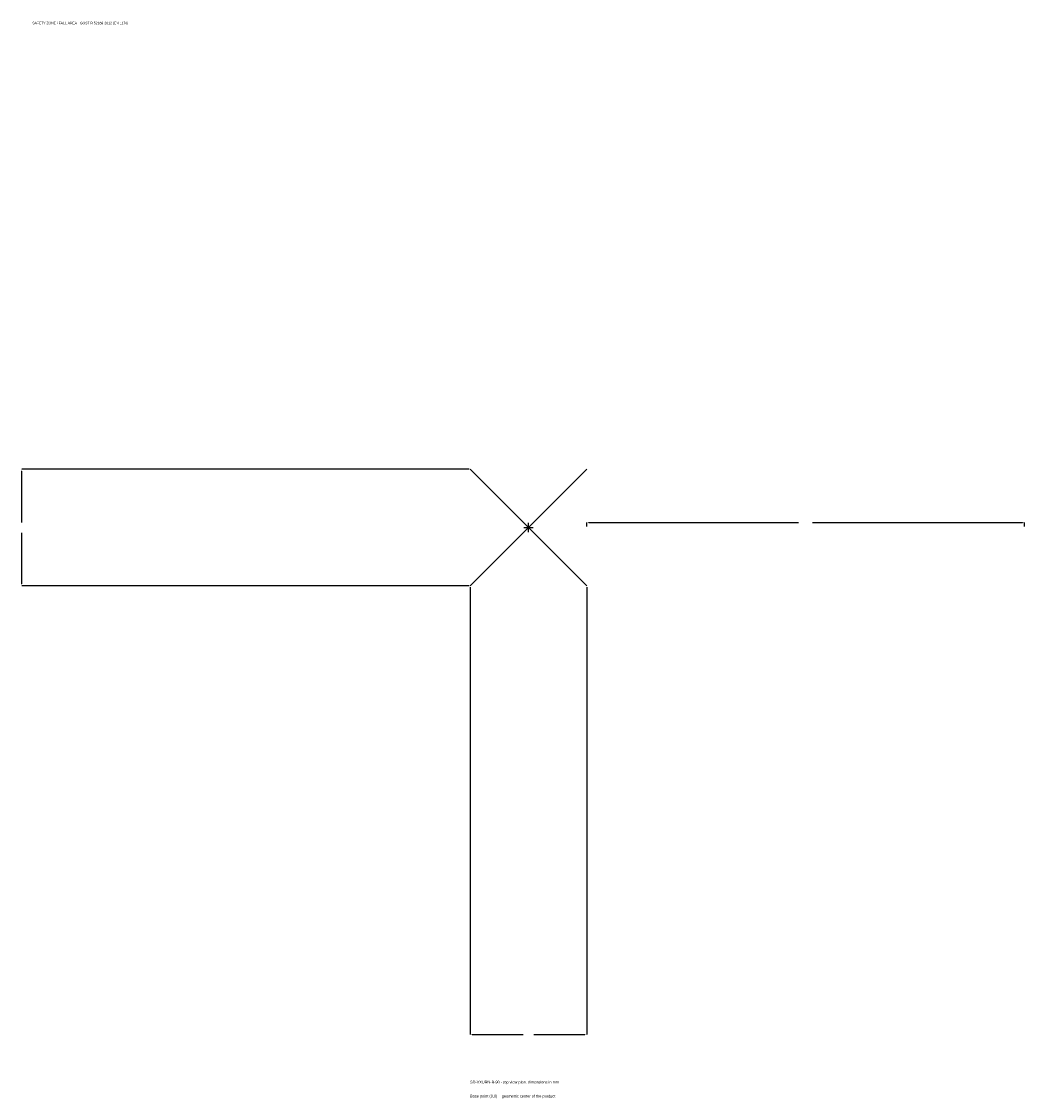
# Model space of a CAD drawing. Extents: x -1737 to 1700, y -1955 to 1733.
import ezdxf

# ---------------------------------------------------------------- set-up
doc = ezdxf.new("R2010")
doc.units = 0
for name, color, linetype in [('GP_MAF_zona_bezopasnosti', 1, 'Continuous'), ('ZSK_DANNYE', 3, 'Continuous'), ('ZSK_KONTUR', 7, 'Continuous'), ('ZSK_RAZMERY', 8, 'Continuous')]:
    doc.layers.add(name, color=color, linetype=linetype)
doc.dimstyles.new('ORION', dxfattribs={"dimtxt": 12, "dimasz": 7.2, "dimexe": 1.25, "dimexo": 3.6, "dimtad": 1, "dimcen": 2.5, "dimazin": 3, "dimtfac": 1, "dimtmove": 0, "dimatfit": 3})

# ---------------------------------------------------------------- blocks, each defined once
blk = doc.blocks.new('_CLOSEDFILLED')
at = {"color": 0, "linetype": 'BYBLOCK'}
blk.add_solid([(-1, 0.16), (0, 0), (-1, -0.16)], dxfattribs=at)
blk = doc.blocks.new('*D1')
for p, q in [((-200, -203.6), (-200, -1736)), ((200, -203.6), (200, -1736)), ((-192.8, -1736), (-18, -1736)), ((18, -1736), (192.8, -1736))]:
    blk.add_line(p, q)
at = {"layer": 'Defpoints'}
for p in [(-200, -200), (200, -200), (-200, -1736)]:
    blk.add_point(p, dxfattribs=at)
at = {"layer": 'ZSK_RAZMERY', "xscale": 7.199999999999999, "yscale": 7.199999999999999, "rotation": 180}
blk.add_blockref('_CLOSEDFILLED', (-200, -1736), dxfattribs=at)
at = {"layer": 'ZSK_RAZMERY', "xscale": 7.199999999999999, "yscale": 7.199999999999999}
blk.add_blockref('_CLOSEDFILLED', (200, -1736), dxfattribs=at)
blk = doc.blocks.new('*D2')
for p, q in [((-203.6, 200), (-1736, 200)), ((-1736, 18), (-1736, 192.8)), ((-1736, -192.8), (-1736, -18)), ((-203.6, -200), (-1736, -200))]:
    blk.add_line(p, q)
at = {"layer": 'Defpoints'}
for p in [(-200, 200), (-1736, -200), (-200, -200)]:
    blk.add_point(p, dxfattribs=at)
at = {"layer": 'ZSK_RAZMERY', "xscale": 7.199999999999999, "yscale": 7.199999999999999}
for p, rotation in [((-1736, 200), 90), ((-1736, -200), 270)]:
    blk.add_blockref('_CLOSEDFILLED', p, dxfattribs=dict(at, rotation=rotation))
blk = doc.blocks.new('*D3')
for p, q in [((200, 3.6), (200, 18)), ((207.2, 18), (926, 18)), ((974, 18), (1692.8, 18)), ((1700, 3.6), (1700, 18))]:
    blk.add_line(p, q)
at = {"layer": 'Defpoints'}
for p in [(200, 18), (200, 0), (1700, 0)]:
    blk.add_point(p, dxfattribs=at)
at = {"layer": 'ZSK_RAZMERY', "xscale": 7.199999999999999, "yscale": 7.199999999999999, "rotation": 180}
blk.add_blockref('_CLOSEDFILLED', (200, 18), dxfattribs=at)
at = {"layer": 'ZSK_RAZMERY', "xscale": 7.199999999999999, "yscale": 7.199999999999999}
blk.add_blockref('_CLOSEDFILLED', (1700, 18), dxfattribs=at)
blk = doc.blocks.new('B1')
at = {"layer": 'ZSK_KONTUR'}
for p, q in [((-200, -200), (200, 200)), ((-200, 200), (200, -200))]:
    blk.add_line(p, q, dxfattribs=at)
at = {"layer": 'ZSK_RAZMERY'}
for p, q in [((-16, 0), (16, 0)), ((0, -16), (0, 16))]:
    blk.add_line(p, q, dxfattribs=at)
at = {"layer": 'GP_MAF_zona_bezopasnosti', "color": 1}
blk.add_text('SAFETY ZONE / FALL AREA - GOST R 52169-2012 (EN 1176)', height=8.4, dxfattribs=at).set_placement((-1700, 1724))
at = {"layer": 'ZSK_RAZMERY'}
dim = blk.add_linear_dim(base=(-1736, -200), p1=(-200, -200), p2=(-200, 200), angle=90, dimstyle='ORION', dxfattribs=at)
dim.commit()
dim.dimension.update_dxf_attribs({"geometry": '*D2', "text_midpoint": (-1736, 0)})
for base, p1, p2, picture, middle in [((200, 18), (200, 0), (1700, 0), '*D3', (950, 18)), ((-200, -1736), (-200, -200), (200, -200), '*D1', (0, -1736))]:
    dim = blk.add_linear_dim(base=base, p1=p1, p2=p2, dimstyle='ORION', dxfattribs=at)
    dim.commit()
    dim.dimension.update_dxf_attribs({"geometry": picture, "text_midpoint": middle})

msp = doc.modelspace()

# ---------------------------------------------------------------- block references
msp.add_blockref('B1', (0, 0))

# ---------------------------------------------------------------- texts
at = {"layer": 'ZSK_DANNYE', "color": 3}
msp.add_text('SD-VXURN-B-90 - top view plan, dimensions in mm', height=9.6, dxfattribs=at).set_placement((-200, -1904))
at = {"layer": 'ZSK_DANNYE', "color": 7}
msp.add_text('Base point (0,0) = geometric center of the product', height=9.6, dxfattribs=at).set_placement((-200, -1952))

doc.saveas('drawing.dxf')
